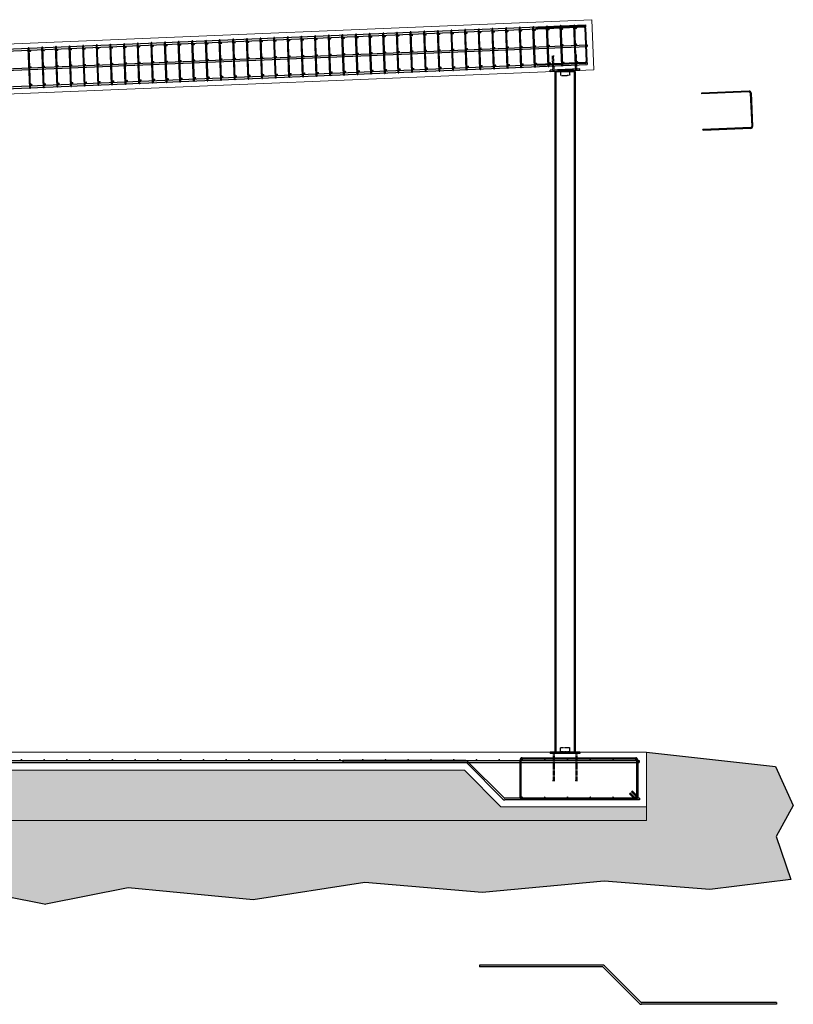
# Model space of a CAD drawing. Header units: inches. Extents: x 25916 to 26968, y 137 to 570.
# Tile 3 of 4: x 26259 to 26599, y 138 to 570. Entities that reach past the tile are written whole.
import ezdxf

# ---------------------------------------------------------------- set-up
doc = ezdxf.new("R2010")
doc.units = ezdxf.units.IN
doc.header["$MEASUREMENT"] = 0
doc.linetypes.add('Hidden 1_8_', pattern=[0.1875, 0.125, -0.0625])
for name, color, linetype, lineweight in [('A-WALL-FULL-INTR', 3, 'Continuous', 13), ('FLOOR', 130, 'Hidden 1_8_', 25), ('G-SECT2', 4, 'Continuous', 30), ('S-WALL-SHEA', 115, 'Continuous', 30), ('SDTL', 6, 'Continuous', 25)]:
    doc.layers.add(name, color=color, linetype=linetype, lineweight=lineweight)

msp = doc.modelspace()

# ---------------------------------------------------------------- hatches: boundary and pattern name
at = {"layer": 'G-SECT2'}
h = msp.add_hatch(dxfattribs=at)
h.set_pattern_fill('GRAVEL', color=256, scale=7.5)
h.set_pattern_definition([(228.0127875, (5.4, 7.5), (-60, -67.5), [1.00902, -99.8931604]), (184.9697407, (4.725, 6.75), (90, 7.5), [1.73151, -171.4194357]), (132.510447, (3, 6.6), (75, -82.5), [1.22091, -120.8702445]), (267.273689, (0.075, 4.725), (7.5, 150), [1.576785, -156.1016853]), (292.8336542, (0, 3.15), (-37.5, 90), [1.5461625, -153.0702985]), (357.273689, (0.6, 1.725), (-150, 7.5), [1.576785, -156.1016853]), (37.6942405, (2.175, 1.65), (-97.5, -75), [2.0852175, -206.4363641]), (72.2553284, (3.825, 2.925), (52.5, 165), [1.96866, -194.8974112]), (121.4295656, (4.425, 4.8), (-60, 97.5), [1.582125, -156.6305483]), (175.2363583, (3.6, 6.15), (82.5, -7.5), [1.80624, -88.5057193]), (222.3974378, (1.8, 6.3), (-90, -82.5), [2.33586, -231.2503125]), (138.8140748, (7.5, 4.65), (-52.5, 45), [0.7972575, -78.928836]), (171.4692344, (6.9, 5.175), (97.5, -15), [1.5167775, -150.1613356]), (225, (5.4, 5.4), (-8e-16, -7.5), [1.0606575, -9.5459442]), (203.1985905, (4.875, 6.3), (37.5, 15), [0.571185, -56.5471133]), (291.8014095, (4.35, 6.075), (-7.5, 22.5), [0.8077725, -39.5809636]), (30.9637565, (4.65, 5.325), (22.5, 15), [1.3119675, -42.4201717]), (161.565051, (5.775, 6), (15, -7.5), [0.9486825, -22.7684]), (16.3895403, (0, 6.075), (75, 22.5), [1.329, -131.5713386]), (70.346176, (1.275, 6.45), (-30, -82.5), [1.1149575, -110.380558]), (293.1985905, (5.775, 7.5), (-15, 37.5), [1.1423625, -55.9759358]), (343.6104597, (6.225, 6.45), (-75, 22.5), [1.329, -131.5713386]), (339.4439548, (0, 1.425), (-37.5, 15), [1.2816, -62.798428]), (294.7751406, (1.2, 0.975), (-37.5, 82.5), [1.073835, -106.309823]), (66.8014095, (5.85, 0), (15, 37.5), [1.1423625, -55.9759358]), (17.3540246, (6.3, 1.05), (-97.5, -30), [1.2572325, -124.4656771]), (69.4439548, (2.175, 0), (-15, -37.5), [0.6408, -63.439228]), (101.3099325, (5.4, 0), (-7.5, 30), [0.382425, -37.8602214]), (165.9637565, (5.325, 0.375), (22.5, -7.5), [1.5461625, -29.3771297]), (186.009006, (3.825, 0.75), (75, 7.5), [1.432875, -141.8544238]), (303.6900675, (4.65, 4.65), (-7.5, 15), [1.081665, -25.9599696]), (353.1572266, (5.25, 3.75), (127.5, -15), [1.888455, -186.9567197]), (60.945396, (7.125, 3.525), (-30, -52.5), [0.77217, -76.445056]), (90, (7.5, 4.2), (-7.5, 7.5), [0.45, -7.05]), (120.2564372, (3.675, 0.975), (30, -52.5), [1.04193, -103.1514]), (48.0127875, (3.15, 1.875), (60, 67.5), [2.01804, -98.8841404]), (0, (4.5, 3.375), (7.5, 7.5), [1.95, -5.55]), (325.3048465, (6.45, 3.375), (75, -52.5), [1.185855, -117.3995573]), (254.054604, (7.425, 2.7), (-7.5, -30), [1.092015, -53.5088092]), (207.6459754, (7.125, 1.65), (-142.5, -75), [1.7779875, -176.0210564]), (175.4260787, (5.55, 0.825), (-97.5, 7.5), [1.8809925, -186.2180506])])
h.paths.add_polyline_path([(26534.12, 218.44), (26534.12, 224.44), (26470.12, 224.44), (26454.12, 240.44), (26110.12, 240.44), (26094.12, 224.44), (25986.12, 224.44), (25986.12, 218.44)])
at = {"layer": 'S-WALL-SHEA'}
h = msp.add_hatch(dxfattribs=at)
h.set_pattern_fill('EARTH', color=256, scale=35)
h.set_pattern_definition([(0, (4e-12, -4), (8.75, 8.75), [8.75, -8.75]), (0, (4e-12, -0.719), (8.75, 8.75), [8.75, -8.75]), (0, (4e-12, 2.5625), (8.75, 8.75), [8.75, -8.75]), (90, (1.094, 3.656), (-8.75, 8.75), [8.75, -8.75]), (90, (4.375, 3.656), (-8.75, 8.75), [8.75, -8.75]), (90, (7.656, 3.656), (-8.75, 8.75), [8.75, -8.75])])
h.paths.add_polyline_path([(25986.12, 218.44), (25986.12, 224.44), (25986.12, 248.44), (25949.44, 242.11), (25941.61, 224.91), (25949.06, 211.35), (25942.75, 192.44), (25978.3, 188.05), (26024.74, 191.68), (26078.26, 186.71), (26129.96, 191.06), (26178.9, 183.47), (26233.85, 188.83), (26270.12, 181.53), (26306.39, 188.83), (26361.34, 183.47), (26410.28, 191.06), (26461.98, 186.71), (26515.5, 191.68), (26561.94, 188.05), (26597.49, 192.44), (26591.18, 211.35), (26598.64, 224.91), (26590.8, 242.11), (26534.12, 248.44), (26534.12, 224.44), (26534.12, 218.44)])

# ---------------------------------------------------------------- linework, layer by layer
at = {"layer": 'A-WALL-FULL-INTR'}
for p, q in [((26010.12, 549.63), (26510.04, 570.46)), ((26510.04, 570.46), (26510.95, 548.48)), ((26034.12, 528.61), (26510.95, 548.48)), ((26030.12, 248.44), (26492.59, 248.44)), ((26534.12, 248.44), (26504.81, 248.44)), ((26534.12, 248.44), (26534.12, 218.44)), ((26110.12, 240.44), (26454.12, 240.44)), ((26470.12, 224.44), (26454.12, 240.44)), ((26534.12, 224.44), (26470.12, 224.44)), ((25986.12, 218.44), (26534.12, 218.44))]:
    msp.add_line(p, q, dxfattribs=at)
at = {"layer": 'FLOOR', "linetype": 'Hidden 1_8_'}
for p, q in [((26493.53, 554.38), (26492.54, 554.34)), ((26493.06, 547.73), (26492.79, 554.35)), ((26493.56, 547.75), (26493.28, 554.37)), ((26503.53, 554.8), (26502.53, 554.76)), ((26503.05, 548.15), (26502.78, 554.77)), ((26503.55, 548.17), (26503.28, 554.79)), ((26496.32, 547.87), (26500.29, 548.03)), ((26496.32, 547.87), (26496.41, 545.87)), ((26496.33, 547.62), (26500.3, 547.78)), ((26496.41, 545.87), (26500.37, 546.04)), ((26500.29, 548.03), (26500.37, 546.04)), ((26493.06, 248.44), (26493.06, 235.82)), ((26493.56, 248.44), (26493.56, 235.82)), ((26496.31, 248.44), (26496.31, 250.44)), ((26496.31, 250.44), (26500.31, 250.44)), ((26496.31, 248.69), (26498.31, 248.69)), ((26496.31, 248.44), (26498.31, 248.44)), ((26498.31, 248.69), (26500.31, 248.69)), ((26498.31, 248.44), (26500.31, 248.44)), ((26500.31, 250.44), (26500.31, 248.44)), ((26503.06, 248.44), (26503.06, 235.82)), ((26503.56, 248.44), (26503.56, 235.82)), ((26493.81, 235.82), (26492.81, 235.82)), ((26503.81, 235.82), (26502.81, 235.82))]:
    msp.add_line(p, q, dxfattribs=at)
at = {"layer": 'SDTL'}
for p, q in [((26033.92, 548.43), (26507.3, 568.16)), ((26033.95, 547.56), (26507.33, 567.28)), ((26484.93, 549.75), (26484.24, 567.2)), ((26485.3, 549.77), (26484.62, 567.21)), ((26506.51, 567.63), (26485.52, 566.75)), ((26506.52, 567.25), (26485.54, 566.38)), ((26490.92, 550), (26490.24, 567.45)), ((26491.3, 550.02), (26490.61, 567.46)), ((26496.92, 550.25), (26496.23, 567.7)), ((26497.29, 550.27), (26496.6, 567.71)), ((26502.91, 550.5), (26502.23, 567.95)), ((26503.29, 550.51), (26502.6, 567.96)), ((26503.09, 566.65), (26503.07, 567.11)), ((26507.3, 568.16), (26507.33, 567.28)), ((26383.02, 545.51), (26382.33, 562.96)), ((26383.39, 545.52), (26382.7, 562.97)), ((26389.01, 545.76), (26388.32, 563.21)), ((26389.39, 545.77), (26388.7, 563.22)), ((26395.01, 546.01), (26394.32, 563.46)), ((26395.38, 546.02), (26394.69, 563.47)), ((26401, 546.26), (26400.31, 563.71)), ((26401.38, 546.27), (26400.69, 563.72)), ((26407, 546.51), (26406.31, 563.96)), ((26407.37, 546.52), (26406.68, 563.97)), ((26412.99, 546.76), (26412.3, 564.2)), ((26413.36, 546.77), (26412.68, 564.22)), ((26418.98, 547.01), (26418.3, 564.45)), ((26419.36, 547.02), (26418.67, 564.47)), ((26424.98, 547.26), (26424.29, 564.7)), ((26425.35, 547.27), (26424.67, 564.72)), ((26430.97, 547.5), (26430.29, 564.95)), ((26431.35, 547.52), (26430.66, 564.97)), ((26436.97, 547.75), (26436.28, 565.2)), ((26437.34, 547.77), (26436.66, 565.22)), ((26442.96, 548), (26442.28, 565.45)), ((26443.34, 548.02), (26442.65, 565.47)), ((26448.96, 548.25), (26448.27, 565.7)), ((26449.33, 548.27), (26448.65, 565.72)), ((26454.95, 548.5), (26454.27, 565.95)), ((26455.33, 548.52), (26454.64, 565.97)), ((26460.95, 548.75), (26460.26, 566.2)), ((26461.32, 548.77), (26460.64, 566.22)), ((26466.94, 549), (26466.26, 566.45)), ((26467.32, 549.02), (26466.63, 566.47)), ((26472.94, 549.25), (26472.25, 566.7)), ((26473.31, 549.27), (26472.63, 566.72)), ((26478.93, 549.5), (26478.25, 566.95)), ((26479.31, 549.52), (26478.62, 566.96)), ((26485.52, 566.75), (26485.54, 566.38)), ((26506.98, 566.83), (26507.59, 552.03)), ((26507.35, 566.85), (26507.97, 552.04)), ((26033.44, 539.7), (26508.08, 559.47)), ((26033.47, 538.95), (26508.11, 558.72)), ((26275.11, 541.02), (26274.42, 558.47)), ((26275.48, 541.03), (26274.8, 558.48)), ((26281.1, 541.27), (26280.42, 558.72)), ((26281.48, 541.28), (26280.79, 558.73)), ((26287.1, 541.52), (26286.41, 558.96)), ((26287.47, 541.53), (26286.79, 558.98)), ((26293.09, 541.77), (26292.41, 559.21)), ((26293.47, 541.78), (26292.78, 559.23)), ((26299.09, 542.02), (26298.4, 559.46)), ((26299.46, 542.03), (26298.78, 559.48)), ((26305.08, 542.27), (26304.4, 559.71)), ((26305.46, 542.28), (26304.77, 559.73)), ((26311.08, 542.51), (26310.39, 559.96)), ((26311.45, 542.53), (26310.77, 559.98)), ((26317.07, 542.76), (26316.39, 560.21)), ((26317.45, 542.78), (26316.76, 560.23)), ((26323.07, 543.01), (26322.38, 560.46)), ((26323.44, 543.03), (26322.76, 560.48)), ((26329.06, 543.26), (26328.38, 560.71)), ((26329.44, 543.28), (26328.75, 560.73)), ((26335.06, 543.51), (26334.37, 560.96)), ((26335.43, 543.53), (26334.75, 560.98)), ((26341.05, 543.76), (26340.37, 561.21)), ((26341.43, 543.78), (26340.74, 561.23)), ((26347.05, 544.01), (26346.36, 561.46)), ((26347.42, 544.03), (26346.73, 561.48)), ((26353.04, 544.26), (26352.35, 561.71)), ((26353.42, 544.28), (26352.73, 561.73)), ((26359.04, 544.51), (26358.35, 561.96)), ((26359.41, 544.53), (26358.72, 561.97)), ((26365.03, 544.76), (26364.34, 562.21)), ((26365.41, 544.78), (26364.72, 562.22)), ((26371.03, 545.01), (26370.34, 562.46)), ((26371.4, 545.03), (26370.71, 562.47)), ((26377.02, 545.26), (26376.33, 562.71)), ((26377.4, 545.27), (26376.71, 562.72)), ((26508.08, 559.47), (26508.11, 558.72)), ((26263.12, 540.52), (26262.43, 557.97)), ((26263.49, 540.53), (26262.81, 557.98)), ((26269.11, 540.77), (26268.43, 558.22)), ((26269.49, 540.78), (26268.8, 558.23)), ((26016.47, 531.13), (26507.99, 551.61)), ((26016.5, 530.25), (26508.02, 550.73)), ((26507.18, 551.57), (26486.19, 550.7)), ((26486.21, 550.32), (26486.19, 550.7)), ((26507.19, 551.2), (26486.21, 550.32)), ((26507.99, 551.61), (26508.02, 550.73)), ((26504.77, 548.85), (26491.79, 548.3)), ((26491.81, 547.68), (26491.79, 548.3)), ((26504.8, 548.22), (26491.81, 547.68)), ((26491.81, 547.68), (26504.8, 548.22)), ((26493.81, 547.64), (26493.81, 248.44)), ((26493.81, 547.64), (26502.81, 547.64)), ((26494.22, 547.64), (26494.22, 248.44)), ((26494.49, 548.42), (26502.07, 548.73)), ((26502.39, 547.64), (26502.39, 248.44)), ((26502.81, 547.64), (26502.81, 248.44)), ((26504.8, 548.22), (26504.77, 548.85)), ((26579.27, 539.05), (26558.28, 538.17)), ((26558.28, 538.17), (26558.3, 537.8)), ((26579.28, 538.67), (26558.3, 537.8)), ((26579.74, 538.26), (26580.35, 523.45)), ((26580.11, 538.27), (26580.73, 523.47)), ((26579.93, 523), (26558.95, 522.12)), ((26558.97, 521.75), (26558.95, 522.12)), ((26579.95, 522.62), (26558.97, 521.75)), ((26504.81, 248.44), (26491.81, 248.44)), ((26491.81, 248.44), (26491.81, 247.85)), ((26504.81, 247.85), (26491.81, 247.85)), ((26504.81, 248.44), (26504.81, 247.85)), ((25989.04, 244.69), (26530.89, 244.69)), ((25989.04, 243.94), (26530.89, 243.94)), ((26454.68, 244.69), (26400.68, 244.69)), ((26400.68, 244.69), (26400.68, 243.94)), ((26454.68, 243.94), (26400.68, 243.94)), ((26471.02, 227.79), (26454.99, 243.82)), ((26471.55, 228.32), (26455.52, 244.35)), ((26478.54, 228.57), (26478.54, 245.07)), ((26479.04, 228.57), (26479.04, 245.07)), ((26479.42, 245.94), (26529.42, 245.94)), ((26479.42, 245.44), (26529.42, 245.44)), ((26529.79, 245.07), (26529.79, 228.57)), ((26530.29, 245.07), (26530.29, 228.57)), ((26530.89, 244.69), (26530.89, 243.94)), ((26534.12, 246.01), (26534.12, 246.01)), ((26527.03, 230.42), (26526.68, 230.07)), ((26528.8, 227.95), (26526.68, 230.07)), ((26529.15, 228.3), (26527.03, 230.42)), ((26527.91, 231.31), (26527.56, 230.95)), ((26529.68, 228.83), (26527.56, 230.95)), ((26530.04, 229.19), (26527.91, 231.31)), ((26531.12, 228.19), (26471.86, 228.19)), ((26531.12, 227.44), (26471.86, 227.44)), ((26529.42, 228.19), (26479.42, 228.19)), ((26529.42, 227.69), (26479.42, 227.69)), ((26531.12, 228.19), (26531.12, 227.44)), ((26514.76, 154.82), (26460.76, 154.82)), ((26460.76, 154.82), (26460.76, 154.07)), ((26514.76, 154.07), (26460.76, 154.07)), ((26531.09, 137.92), (26515.07, 153.94)), ((26531.62, 138.45), (26515.6, 154.47)), ((26591.2, 138.32), (26531.93, 138.32)), ((26591.2, 137.57), (26531.93, 137.57)), ((26591.2, 138.32), (26591.2, 137.57))]:
    msp.add_line(p, q, dxfattribs=at)
for points, const_width in [([(26502.87, 566.65, 1), (26503.31, 566.65, 1)], 0.437), ([(26400.96, 562.41, 1), (26401.4, 562.41, 1)], 0.437), ([(26406.95, 562.66, 1), (26407.39, 562.66, 1)], 0.437), ([(26412.95, 562.91, 1), (26413.39, 562.91, 1)], 0.437), ([(26418.94, 563.16, 1), (26419.38, 563.16, 1)], 0.437), ([(26424.94, 563.41, 1), (26425.38, 563.41, 1)], 0.437), ([(26430.93, 563.65, 1), (26431.37, 563.65, 1)], 0.437), ([(26436.93, 563.9, 1), (26437.37, 563.9, 1)], 0.437), ([(26442.92, 564.15, 1), (26443.36, 564.15, 1)], 0.437), ([(26448.92, 564.4, 1), (26449.36, 564.4, 1)], 0.437), ([(26454.91, 564.65, 1), (26455.35, 564.65, 1)], 0.437), ([(26460.91, 564.9, 1), (26461.35, 564.9, 1)], 0.437), ([(26466.9, 565.15, 1), (26467.34, 565.15, 1)], 0.437), ([(26472.9, 565.4, 1), (26473.34, 565.4, 1)], 0.437), ([(26478.89, 565.65, 1), (26479.33, 565.65, 1)], 0.437), ([(26484.89, 565.9, 1), (26485.32, 565.9, 1)], 0.437), ([(26490.88, 566.15, 1), (26491.32, 566.15, 1)], 0.437), ([(26496.88, 566.4, 1), (26497.31, 566.4, 1)], 0.437), ([(26299.05, 558.17, 1), (26299.49, 558.17, 1)], 0.437), ([(26305.04, 558.41, 1), (26305.48, 558.41, 1)], 0.437), ([(26311.04, 558.66, 1), (26311.48, 558.66, 1)], 0.437), ([(26317.03, 558.91, 1), (26317.47, 558.91, 1)], 0.437), ([(26323.03, 559.16, 1), (26323.47, 559.16, 1)], 0.437), ([(26329.02, 559.41, 1), (26329.46, 559.41, 1)], 0.437), ([(26335.02, 559.66, 1), (26335.45, 559.66, 1)], 0.437), ([(26341.01, 559.91, 1), (26341.45, 559.91, 1)], 0.437), ([(26347.01, 560.16, 1), (26347.44, 560.16, 1)], 0.437), ([(26353, 560.41, 1), (26353.44, 560.41, 1)], 0.437), ([(26359, 560.66, 1), (26359.43, 560.66, 1)], 0.437), ([(26364.99, 560.91, 1), (26365.43, 560.91, 1)], 0.437), ([(26370.99, 561.16, 1), (26371.42, 561.16, 1)], 0.437), ([(26376.98, 561.41, 1), (26377.42, 561.41, 1)], 0.437), ([(26382.98, 561.66, 1), (26383.41, 561.66, 1)], 0.437), ([(26388.97, 561.91, 1), (26389.41, 561.91, 1)], 0.437), ([(26394.96, 562.16, 1), (26395.4, 562.16, 1)], 0.437), ([(26467.15, 558.13, 1), (26467.52, 558.13, 1)], 0.374), ([(26473.14, 558.38, 1), (26473.52, 558.38, 1)], 0.374), ([(26479.14, 558.63, 1), (26479.51, 558.63, 1)], 0.374), ([(26485.13, 558.88, 1), (26485.51, 558.88, 1)], 0.374), ([(26491.12, 559.13, 1), (26491.5, 559.13, 1)], 0.374), ([(26497.12, 559.38, 1), (26497.5, 559.38, 1)], 0.374), ([(26503.11, 559.63, 1), (26503.49, 559.63, 1)], 0.374), ([(26263.08, 556.67, 1), (26263.52, 556.67, 1)], 0.437), ([(26269.07, 556.92, 1), (26269.51, 556.92, 1)], 0.437), ([(26275.07, 557.17, 1), (26275.51, 557.17, 1)], 0.437), ([(26281.06, 557.42, 1), (26281.5, 557.42, 1)], 0.437), ([(26287.06, 557.67, 1), (26287.5, 557.67, 1)], 0.437), ([(26293.05, 557.92, 1), (26293.49, 557.92, 1)], 0.437), ([(26365.23, 553.89, 1), (26365.61, 553.89, 1)], 0.374), ([(26371.23, 554.14, 1), (26371.6, 554.14, 1)], 0.374), ([(26377.22, 554.39, 1), (26377.6, 554.39, 1)], 0.374), ([(26383.22, 554.64, 1), (26383.59, 554.64, 1)], 0.374), ([(26389.21, 554.89, 1), (26389.59, 554.89, 1)], 0.374), ([(26395.21, 555.14, 1), (26395.58, 555.14, 1)], 0.374), ([(26401.2, 555.39, 1), (26401.58, 555.39, 1)], 0.374), ([(26407.2, 555.64, 1), (26407.57, 555.64, 1)], 0.374), ([(26413.19, 555.89, 1), (26413.57, 555.89, 1)], 0.374), ([(26419.19, 556.14, 1), (26419.56, 556.14, 1)], 0.374), ([(26425.18, 556.39, 1), (26425.56, 556.39, 1)], 0.374), ([(26431.18, 556.63, 1), (26431.55, 556.63, 1)], 0.374), ([(26437.17, 556.88, 1), (26437.55, 556.88, 1)], 0.374), ([(26443.17, 557.13, 1), (26443.54, 557.13, 1)], 0.374), ([(26449.16, 557.38, 1), (26449.54, 557.38, 1)], 0.374), ([(26455.16, 557.63, 1), (26455.53, 557.63, 1)], 0.374), ([(26461.15, 557.88, 1), (26461.53, 557.88, 1)], 0.374), ([(26263.32, 549.65, 1), (26263.7, 549.65, 1)], 0.374), ([(26269.32, 549.9, 1), (26269.69, 549.9, 1)], 0.374), ([(26275.31, 550.15, 1), (26275.69, 550.15, 1)], 0.374), ([(26281.31, 550.4, 1), (26281.68, 550.4, 1)], 0.374), ([(26287.3, 550.65, 1), (26287.68, 550.65, 1)], 0.374), ([(26293.3, 550.9, 1), (26293.67, 550.9, 1)], 0.374), ([(26299.29, 551.15, 1), (26299.67, 551.15, 1)], 0.374), ([(26305.29, 551.4, 1), (26305.66, 551.4, 1)], 0.374), ([(26311.28, 551.64, 1), (26311.66, 551.64, 1)], 0.374), ([(26317.28, 551.89, 1), (26317.65, 551.89, 1)], 0.374), ([(26323.27, 552.14, 1), (26323.65, 552.14, 1)], 0.374), ([(26329.27, 552.39, 1), (26329.64, 552.39, 1)], 0.374), ([(26335.26, 552.64, 1), (26335.64, 552.64, 1)], 0.374), ([(26341.25, 552.89, 1), (26341.63, 552.89, 1)], 0.374), ([(26347.25, 553.14, 1), (26347.63, 553.14, 1)], 0.374), ([(26353.24, 553.39, 1), (26353.62, 553.39, 1)], 0.374), ([(26359.24, 553.64, 1), (26359.61, 553.64, 1)], 0.374), ([(26443.5, 549.35, 1), (26443.94, 549.35, 1)], 0.437), ([(26449.5, 549.6, 1), (26449.94, 549.6, 1)], 0.437), ([(26455.49, 549.85, 1), (26455.93, 549.85, 1)], 0.437), ([(26461.49, 550.1, 1), (26461.93, 550.1, 1)], 0.437), ([(26467.48, 550.35, 1), (26467.92, 550.35, 1)], 0.437), ([(26473.48, 550.6, 1), (26473.92, 550.6, 1)], 0.437), ([(26479.47, 550.85, 1), (26479.91, 550.85, 1)], 0.437), ([(26485.47, 551.1, 1), (26485.91, 551.1, 1)], 0.437), ([(26491.46, 551.35, 1), (26491.9, 551.35, 1)], 0.437), ([(26497.46, 551.59, 1), (26497.9, 551.59, 1)], 0.437), ([(26503.45, 551.84, 1), (26503.89, 551.84, 1)], 0.437), ([(26341.59, 545.11, 1), (26342.03, 545.11, 1)], 0.437), ([(26347.59, 545.36, 1), (26348.03, 545.36, 1)], 0.437), ([(26353.58, 545.61, 1), (26354.02, 545.61, 1)], 0.437), ([(26359.58, 545.86, 1), (26360.01, 545.86, 1)], 0.437), ([(26365.57, 546.11, 1), (26366.01, 546.11, 1)], 0.437), ([(26371.57, 546.35, 1), (26372, 546.35, 1)], 0.437), ([(26377.56, 546.6, 1), (26378, 546.6, 1)], 0.437), ([(26383.56, 546.85, 1), (26383.99, 546.85, 1)], 0.437), ([(26389.55, 547.1, 1), (26389.99, 547.1, 1)], 0.437), ([(26395.55, 547.35, 1), (26395.98, 547.35, 1)], 0.437), ([(26401.54, 547.6, 1), (26401.98, 547.6, 1)], 0.437), ([(26407.54, 547.85, 1), (26407.97, 547.85, 1)], 0.437), ([(26413.53, 548.1, 1), (26413.97, 548.1, 1)], 0.437), ([(26419.52, 548.35, 1), (26419.96, 548.35, 1)], 0.437), ([(26425.52, 548.6, 1), (26425.96, 548.6, 1)], 0.437), ([(26431.51, 548.85, 1), (26431.95, 548.85, 1)], 0.437), ([(26437.51, 549.1, 1), (26437.95, 549.1, 1)], 0.437), ([(26263.66, 541.86, 1), (26264.1, 541.86, 1)], 0.437), ([(26269.65, 542.11, 1), (26270.09, 542.11, 1)], 0.437), ([(26275.65, 542.36, 1), (26276.09, 542.36, 1)], 0.437), ([(26281.64, 542.61, 1), (26282.08, 542.61, 1)], 0.437), ([(26287.64, 542.86, 1), (26288.08, 542.86, 1)], 0.437), ([(26293.63, 543.11, 1), (26294.07, 543.11, 1)], 0.437), ([(26299.63, 543.36, 1), (26300.07, 543.36, 1)], 0.437), ([(26305.62, 543.61, 1), (26306.06, 543.61, 1)], 0.437), ([(26311.62, 543.86, 1), (26312.06, 543.86, 1)], 0.437), ([(26317.61, 544.11, 1), (26318.05, 544.11, 1)], 0.437), ([(26323.61, 544.36, 1), (26324.05, 544.36, 1)], 0.437), ([(26329.6, 544.61, 1), (26330.04, 544.61, 1)], 0.437), ([(26335.6, 544.86, 1), (26336.04, 544.86, 1)], 0.437), ([(26259.23, 245.07, 1), (26259.61, 245.07, 1)], 0.374), ([(26269.23, 245.07, 1), (26269.61, 245.07, 1)], 0.374), ([(26279.23, 245.07, 1), (26279.61, 245.07, 1)], 0.374), ([(26289.23, 245.07, 1), (26289.61, 245.07, 1)], 0.374), ([(26299.23, 245.07, 1), (26299.61, 245.07, 1)], 0.374), ([(26309.23, 245.07, 1), (26309.61, 245.07, 1)], 0.374), ([(26319.23, 245.07, 1), (26319.61, 245.07, 1)], 0.374), ([(26329.23, 245.07, 1), (26329.61, 245.07, 1)], 0.374), ([(26339.23, 245.07, 1), (26339.61, 245.07, 1)], 0.374), ([(26349.23, 245.07, 1), (26349.61, 245.07, 1)], 0.374), ([(26359.23, 245.07, 1), (26359.61, 245.07, 1)], 0.374), ([(26369.23, 245.07, 1), (26369.61, 245.07, 1)], 0.374), ([(26379.23, 245.07, 1), (26379.61, 245.07, 1)], 0.374), ([(26389.23, 245.07, 1), (26389.61, 245.07, 1)], 0.374), ([(26399.23, 245.07, 1), (26399.61, 245.07, 1)], 0.374), ([(26409.23, 245.07, 1), (26409.61, 245.07, 1)], 0.374), ([(26419.23, 245.07, 1), (26419.61, 245.07, 1)], 0.374), ([(26429.23, 245.07, 1), (26429.61, 245.07, 1)], 0.374), ([(26439.23, 245.07, 1), (26439.61, 245.07, 1)], 0.374), ([(26449.23, 245.07, 1), (26449.61, 245.07, 1)], 0.374), ([(26459.23, 245.07, 1), (26459.61, 245.07, 1)], 0.374), ([(26469.23, 245.07, 1), (26469.61, 245.07, 1)], 0.374), ([(26479.23, 245.07, 1), (26479.61, 245.07, 1)], 0.374), ([(26489.23, 245.07, 1), (26489.61, 245.07, 1)], 0.374), ([(26499.23, 245.07, 1), (26499.61, 245.07, 1)], 0.374), ([(26509.23, 245.07, 1), (26509.61, 245.07, 1)], 0.374), ([(26519.23, 245.07, 1), (26519.61, 245.07, 1)], 0.374), ([(26529.23, 245.07, 1), (26529.61, 245.07, 1)], 0.374), ([(26479.61, 228.57, -1), (26479.23, 228.57, -1)], 0.374), ([(26489.61, 228.57, -1), (26489.23, 228.57, -1)], 0.374), ([(26499.61, 228.57, -1), (26499.23, 228.57, -1)], 0.374), ([(26509.61, 228.57, -1), (26509.23, 228.57, -1)], 0.374), ([(26519.61, 228.57, -1), (26519.23, 228.57, -1)], 0.374), ([(26529.61, 228.57, -1), (26529.23, 228.57, -1)], 0.374)]:
    msp.add_lwpolyline(points, format="xyb", close=True, dxfattribs=dict(at, const_width=const_width))
for points in [[(25986.12, 248.44), (25949.44, 242.11), (25941.61, 224.91), (25949.06, 211.35), (25942.75, 192.44), (25978.3, 188.05), (26024.74, 191.68), (26078.26, 186.71), (26129.96, 191.06), (26178.9, 183.47), (26233.85, 188.83), (26270.12, 181.53)], [(26534.12, 248.44), (26590.8, 242.11), (26598.64, 224.91), (26591.18, 211.35), (26597.49, 192.44), (26561.94, 188.05), (26515.5, 191.68), (26461.98, 186.71), (26410.28, 191.06), (26361.34, 183.47), (26306.39, 188.83), (26270.12, 181.53)]]:
    msp.add_lwpolyline(points, dxfattribs=at)
for centre, radius, start, end in [((26478.43, 566.96), 0.188, 2.3859, 182.3859), ((26484.43, 567.21), 0.188, 2.3859, 182.3859), ((26490.42, 567.46), 0.188, 2.3859, 182.3859), ((26496.42, 567.71), 0.188, 2.3859, 182.3859), ((26502.41, 567.96), 0.188, 2.3859, 182.3859), ((26506.54, 566.81), 0.812, 2.3859, 92.3859), ((26506.54, 566.81), 0.438, 2.3859, 92.3859), ((26376.52, 562.72), 0.188, 2.3859, 182.3859), ((26382.52, 562.96), 0.188, 2.3859, 182.3859), ((26388.51, 563.21), 0.188, 2.3859, 182.3859), ((26394.51, 563.46), 0.188, 2.3859, 182.3859), ((26400.5, 563.71), 0.188, 2.3859, 182.3859), ((26406.5, 563.96), 0.188, 2.3859, 182.3859), ((26412.49, 564.21), 0.188, 2.3859, 182.3859), ((26418.49, 564.46), 0.188, 2.3859, 182.3859), ((26424.48, 564.71), 0.188, 2.3859, 182.3859), ((26430.47, 564.96), 0.188, 2.3859, 182.3859), ((26436.47, 565.21), 0.188, 2.3859, 182.3859), ((26442.46, 565.46), 0.188, 2.3859, 182.3859), ((26448.46, 565.71), 0.188, 2.3859, 182.3859), ((26454.45, 565.96), 0.188, 2.3859, 182.3859), ((26460.45, 566.21), 0.188, 2.3859, 182.3859), ((26466.44, 566.46), 0.188, 2.3859, 182.3859), ((26472.44, 566.71), 0.188, 2.3859, 182.3859), ((26274.61, 558.47), 0.188, 2.3859, 182.3859), ((26280.6, 558.72), 0.188, 2.3859, 182.3859), ((26286.6, 558.97), 0.188, 2.3859, 182.3859), ((26292.59, 559.22), 0.188, 2.3859, 182.3859), ((26298.59, 559.47), 0.188, 2.3859, 182.3859), ((26304.58, 559.72), 0.188, 2.3859, 182.3859), ((26310.58, 559.97), 0.188, 2.3859, 182.3859), ((26316.57, 560.22), 0.188, 2.3859, 182.3859), ((26322.57, 560.47), 0.188, 2.3859, 182.3859), ((26328.56, 560.72), 0.188, 2.3859, 182.3859), ((26334.56, 560.97), 0.188, 2.3859, 182.3859), ((26340.55, 561.22), 0.188, 2.3859, 182.3859), ((26346.55, 561.47), 0.188, 2.3859, 182.3859), ((26352.54, 561.72), 0.188, 2.3859, 182.3859), ((26358.54, 561.97), 0.188, 2.3859, 182.3859), ((26364.53, 562.22), 0.188, 2.3859, 182.3859), ((26370.53, 562.47), 0.188, 2.3859, 182.3859), ((26262.62, 557.97), 0.188, 2.3859, 182.3859), ((26268.61, 558.22), 0.188, 2.3859, 182.3859), ((26485.12, 549.76), 0.188, 182.3859, 2.3859), ((26491.11, 550.01), 0.188, 182.3859, 2.3859), ((26497.1, 550.26), 0.188, 182.3859, 2.3859), ((26503.1, 550.51), 0.188, 182.3859, 2.3859), ((26507.16, 552.01), 0.438, 272.3859, 2.3859), ((26507.16, 552.01), 0.812, 272.3859, 2.3859), ((26383.2, 545.52), 0.188, 182.3859, 2.3859), ((26389.2, 545.77), 0.188, 182.3859, 2.3859), ((26395.19, 546.02), 0.188, 182.3859, 2.3859), ((26401.19, 546.27), 0.188, 182.3859, 2.3859), ((26407.18, 546.51), 0.188, 182.3859, 2.3859), ((26413.18, 546.76), 0.188, 182.3859, 2.3859), ((26419.17, 547.01), 0.188, 182.3859, 2.3859), ((26425.17, 547.26), 0.188, 182.3859, 2.3859), ((26431.16, 547.51), 0.188, 182.3859, 2.3859), ((26437.16, 547.76), 0.188, 182.3859, 2.3859), ((26443.15, 548.01), 0.188, 182.3859, 2.3859), ((26449.15, 548.26), 0.188, 182.3859, 2.3859), ((26455.14, 548.51), 0.188, 182.3859, 2.3859), ((26461.14, 548.76), 0.188, 182.3859, 2.3859), ((26467.13, 549.01), 0.188, 182.3859, 2.3859), ((26473.13, 549.26), 0.188, 182.3859, 2.3859), ((26479.12, 549.51), 0.188, 182.3859, 2.3859), ((26281.29, 541.27), 0.188, 182.3859, 2.3859), ((26287.29, 541.52), 0.188, 182.3859, 2.3859), ((26293.28, 541.77), 0.188, 182.3859, 2.3859), ((26299.28, 542.02), 0.188, 182.3859, 2.3859), ((26305.27, 542.27), 0.188, 182.3859, 2.3859), ((26311.27, 542.52), 0.188, 182.3859, 2.3859), ((26317.26, 542.77), 0.188, 182.3859, 2.3859), ((26323.26, 543.02), 0.188, 182.3859, 2.3859), ((26329.25, 543.27), 0.188, 182.3859, 2.3859), ((26335.24, 543.52), 0.188, 182.3859, 2.3859), ((26341.24, 543.77), 0.188, 182.3859, 2.3859), ((26347.23, 544.02), 0.188, 182.3859, 2.3859), ((26353.23, 544.27), 0.188, 182.3859, 2.3859), ((26359.22, 544.52), 0.188, 182.3859, 2.3859), ((26365.22, 544.77), 0.188, 182.3859, 2.3859), ((26371.21, 545.02), 0.188, 182.3859, 2.3859), ((26377.21, 545.27), 0.188, 182.3859, 2.3859), ((26263.31, 540.53), 0.188, 182.3859, 2.3859), ((26269.3, 540.78), 0.188, 182.3859, 2.3859), ((26275.3, 541.03), 0.188, 182.3859, 2.3859), ((26579.3, 538.24), 0.812, 2.3859, 92.3859), ((26579.3, 538.24), 0.438, 2.3859, 92.3859), ((26579.92, 523.43), 0.438, 272.3859, 2.3859), ((26579.92, 523.43), 0.812, 272.3859, 2.3859), ((26454.68, 243.51), 1.19, 45, 90), ((26454.68, 243.51), 0.438, 45, 90), ((26479.42, 245.07), 0.875, 90, 180), ((26479.42, 245.07), 0.375, 90, 180), ((26529.42, 245.07), 0.875, 0, 90), ((26529.42, 245.07), 0.375, 0, 90), ((26471.86, 228.63), 1.19, 225, 270), ((26471.86, 228.63), 0.438, 225, 270), ((26479.42, 228.57), 0.875, 180, 270), ((26479.42, 228.57), 0.375, 180, 270), ((26529.42, 228.57), 0.875, 225, 45), ((26529.42, 228.57), 0.375, 225, 45), ((26514.76, 153.63), 1.19, 45, 90), ((26514.76, 153.63), 0.438, 45, 90), ((26531.93, 138.76), 1.19, 225, 270), ((26531.93, 138.76), 0.438, 225, 270)]:
    msp.add_arc(centre, radius, start, end, dxfattribs=at)

doc.saveas('drawing.dxf')
